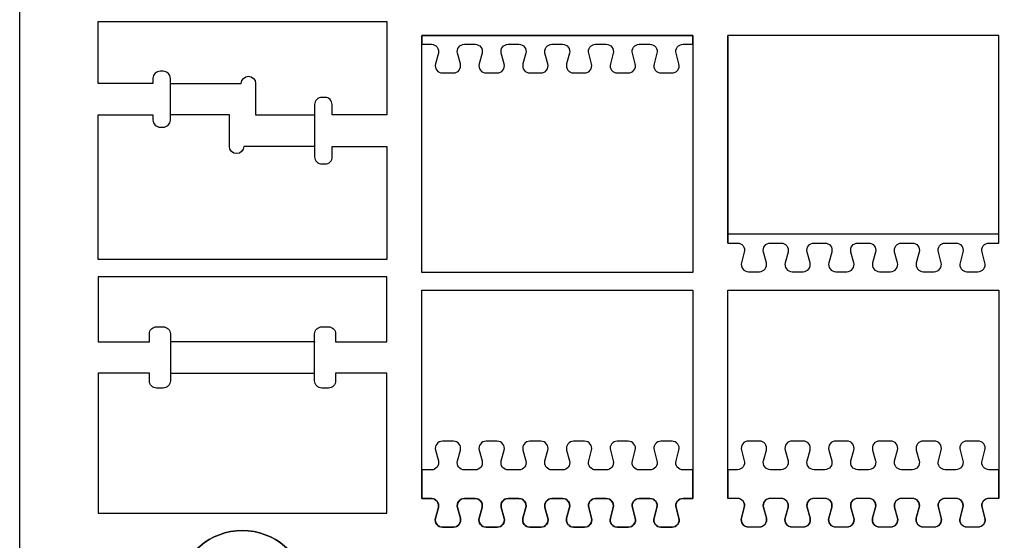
# Model space of a CAD drawing. Extents: x -848 to 402, y 3216 to 5716.
# Tile 6 of 11: x -848 to -285, y 3966 to 4263. Entities that reach past the tile are written whole.
import ezdxf

# ---------------------------------------------------------------- set-up
doc = ezdxf.new("R2010")
doc.units = 0
for name, color, linetype in [('3MM_ENGRAVE', 5, 'CONTINUOUS'), ('CUT_18_MM', 7, 'CONTINUOUS'), ('ENGRAVE_9MM', 3, 'CONTINUOUS'), ('FRAME', 7, 'CONTINUOUS')]:
    doc.layers.add(name, color=color, linetype=linetype)

msp = doc.modelspace()

# ---------------------------------------------------------------- linework, layer by layer
at = {"layer": '3MM_ENGRAVE', "linetype": 'CONTINUOUS'}
msp.add_lwpolyline([(-761.94, 4227.03), (-721.39, 4227.03), (-721.39, 4227.03, -1), (-713.19, 4227.03), (-713.19, 4227.03), (-713.19, 4209.03), (-713.19, 4209.03), (-679.44, 4209.03), (-679.44, 4191.03), (-719.99, 4191.03), (-719.99, 4191.03, -1), (-728.19, 4191.03), (-728.19, 4191.03), (-728.19, 4206.03), (-728.19, 4209.03), (-761.94, 4209.03)], format="xyb", close=True, dxfattribs=at)
at = {"layer": '3MM_ENGRAVE'}
msp.add_lwpolyline([(-679.44, 4061.41), (-679.44, 4079.41), (-761.94, 4079.41), (-761.94, 4061.41)], close=True, dxfattribs=at)
at = {"layer": 'CUT_18_MM', "color": 7, "linetype": 'CONTINUOUS'}
msp.add_line((-463.2, 4249.41), (-463.2, 4249.41), dxfattribs=at)
for points in [[(-638.19, 4209.03), (-669.44, 4209.03), (-669.44, 4214.93), (-669.44, 4214.93, 0.414214), (-673.54, 4219.03), (-673.54, 4219.03), (-675.34, 4219.03), (-675.34, 4219.03, 0.414214), (-679.44, 4214.93), (-679.44, 4214.93), (-679.44, 4185.13, 0.417667), (-675.34, 4181.03), (-675.34, 4181.03), (-673.54, 4181.03, 0.441999), (-669.44, 4185.13), (-669.44, 4185.13), (-669.44, 4191.03), (-638.19, 4191.03), (-638.19, 4126.41), (-803.19, 4126.41), (-803.19, 4209.03), (-771.94, 4209.03), (-771.94, 4206.13), (-771.94, 4206.13, 0.414214), (-767.84, 4202.03), (-767.84, 4202.03), (-766.04, 4202.03), (-766.04, 4202.03, 0.414214), (-761.94, 4206.13), (-761.94, 4206.13), (-761.94, 4229.93, 0.414214), (-766.04, 4234.03), (-766.04, 4234.03), (-767.84, 4234.03), (-767.84, 4234.03, 0.414214), (-771.94, 4229.93), (-771.94, 4229.93), (-771.94, 4227.03), (-803.19, 4227.03), (-803.19, 4262.53), (-638.19, 4262.53), (-638.19, 4262.53), (-638.19, 4209.03)], [(-443.2, 4135.81), (-443.2, 4135.81), (-443.2, 4135.81), (-437.64, 4135.81), (-437.64, 4135.81, -0.493145), (-433.68, 4130.65), (-433.68, 4130.65), (-435.31, 4124.57), (-435.31, 4124.57), (-435.31, 4124.57, 0.493146), (-431.35, 4119.41), (-431.35, 4119.41), (-425.04, 4119.41), (-425.04, 4119.41, 0.493145), (-421.08, 4124.57), (-421.08, 4124.57), (-422.71, 4130.65), (-422.71, 4130.65, -0.493146), (-418.75, 4135.81), (-418.75, 4135.81), (-412.64, 4135.81), (-412.64, 4135.81, -0.493145), (-408.68, 4130.65), (-408.68, 4130.65), (-410.31, 4124.57), (-410.31, 4124.57), (-410.31, 4124.57, 0.493146), (-406.35, 4119.41), (-406.35, 4119.41), (-400.04, 4119.41), (-400.04, 4119.41, 0.493145), (-396.08, 4124.57), (-396.08, 4124.57), (-397.71, 4130.65), (-397.71, 4130.65, -0.493146), (-393.75, 4135.81), (-393.75, 4135.81), (-393.75, 4135.81), (-387.64, 4135.81), (-387.64, 4135.81, -0.493145), (-383.68, 4130.65), (-383.68, 4130.65), (-385.31, 4124.57), (-385.31, 4124.57), (-385.31, 4124.57, 0.493146), (-381.35, 4119.41), (-381.35, 4119.41), (-375.04, 4119.41), (-375.04, 4119.41, 0.493145), (-371.08, 4124.57), (-371.08, 4124.57), (-372.71, 4130.65), (-372.71, 4130.65, -0.493146), (-368.75, 4135.81), (-368.75, 4135.81), (-362.64, 4135.81), (-362.64, 4135.81, -0.493145), (-358.68, 4130.65), (-358.68, 4130.65), (-360.31, 4124.57), (-360.31, 4124.57), (-360.31, 4124.57, 0.493146), (-356.35, 4119.41), (-356.35, 4119.41), (-350.04, 4119.41), (-350.04, 4119.41, 0.493145), (-346.08, 4124.57), (-346.08, 4124.57), (-347.71, 4130.65), (-347.71, 4130.65, -0.493146), (-343.75, 4135.81), (-343.75, 4135.81), (-337.64, 4135.81), (-337.64, 4135.81, -0.493145), (-333.68, 4130.65), (-333.68, 4130.65), (-335.31, 4124.57), (-335.31, 4124.57), (-335.31, 4124.57, 0.493158), (-331.35, 4119.41), (-331.35, 4119.41), (-325.04, 4119.41), (-325.04, 4119.41, 0.493145), (-321.08, 4124.57), (-321.08, 4124.57), (-322.71, 4130.65), (-322.71, 4130.65, -0.493146), (-318.75, 4135.81), (-318.75, 4135.81), (-312.64, 4135.81), (-312.64, 4135.81, -0.493145), (-308.68, 4130.65), (-308.68, 4130.65), (-310.31, 4124.57), (-310.31, 4124.57), (-310.31, 4124.57, 0.493146), (-306.35, 4119.41), (-306.35, 4119.41), (-306.35, 4119.41), (-300.04, 4119.41), (-300.04, 4119.41, 0.493145), (-296.08, 4124.57), (-296.08, 4124.57), (-297.71, 4130.65), (-297.71, 4130.65, -0.493146), (-293.75, 4135.81), (-293.75, 4135.81), (-288.2, 4135.81), (-288.2, 4135.81), (-288.2, 4254.41), (-443.2, 4254.41), (-443.2, 4135.81), (-443.2, 4254.41)]]:
    msp.add_lwpolyline(points, format="xyb", dxfattribs=at)
for points in [[(-463.2, 4118.91), (-618.2, 4118.91), (-618.2, 4118.91), (-618.2, 4118.91), (-618.2, 4249.41), (-618.2, 4254.41), (-618.2, 4254.41), (-463.2, 4254.41), (-463.2, 4249.41)], [(-463.2, 4254.41), (-463.2, 4254.41)]]:
    msp.add_lwpolyline(points, close=True, dxfattribs=at)
for points in [[(-638.19, 4061.41), (-667.44, 4061.41), (-667.44, 4061.41), (-667.44, 4057.01), (-667.44, 4057.01, -0.414214), (-671.54, 4052.91), (-671.54, 4052.91), (-675.34, 4052.91), (-675.34, 4052.91, -0.414214), (-679.44, 4057.01), (-679.44, 4057.01), (-679.44, 4061.41), (-679.44, 4061.41), (-679.44, 4079.41), (-679.44, 4079.41), (-679.44, 4083.81), (-679.44, 4083.81, -0.414214), (-675.34, 4087.91), (-675.34, 4087.91), (-671.54, 4087.91), (-671.54, 4087.91, -0.414214), (-667.44, 4083.81), (-667.44, 4083.81), (-667.44, 4079.41), (-667.44, 4079.41), (-638.19, 4079.41), (-638.19, 4116.41), (-638.19, 4116.41), (-803.19, 4116.41), (-803.19, 4116.41), (-803.19, 4079.41), (-773.94, 4079.41), (-773.94, 4079.41), (-773.94, 4083.81), (-773.94, 4083.81, -0.414214), (-769.84, 4087.91), (-769.84, 4087.91), (-766.04, 4087.91), (-766.04, 4087.91, -0.414214), (-761.94, 4083.81), (-761.94, 4083.81), (-761.94, 4079.41), (-761.94, 4079.41), (-761.94, 4061.41), (-761.94, 4061.41), (-761.94, 4057.01), (-761.94, 4057.01, -0.414214), (-766.04, 4052.91), (-766.04, 4052.91), (-769.84, 4052.91), (-769.84, 4052.91, -0.414214), (-773.94, 4057.01), (-773.94, 4057.01), (-773.94, 4061.41), (-773.94, 4061.41), (-803.19, 4061.41), (-803.19, 3981.41), (-638.19, 3981.41)], [(-618.2, 4108.91), (-463.2, 4108.91), (-463.2, 4006), (-463.2, 3989.71), (-468.75, 3989.71), (-468.75, 3989.71, 0.493145), (-472.71, 3984.54), (-472.71, 3984.54), (-471.08, 3978.47), (-471.08, 3978.47), (-471.08, 3978.47, -0.493145), (-475.04, 3973.31), (-475.04, 3973.31), (-475.04, 3973.31), (-481.35, 3973.31), (-481.35, 3973.31, -0.493146), (-485.31, 3978.47), (-485.31, 3978.47), (-483.68, 3984.54), (-483.68, 3984.54, 0.493146), (-487.64, 3989.71), (-487.64, 3989.71), (-487.64, 3989.71), (-493.75, 3989.71), (-493.75, 3989.71, 0.493145), (-497.71, 3984.54), (-497.71, 3984.54), (-496.08, 3978.47), (-496.08, 3978.47), (-496.08, 3978.47, -0.493145), (-500.04, 3973.31), (-500.04, 3973.31), (-500.04, 3973.31), (-506.35, 3973.31), (-506.35, 3973.31, -0.493146), (-510.31, 3978.47), (-510.31, 3978.47), (-508.68, 3984.54), (-508.68, 3984.54, 0.493146), (-512.64, 3989.71), (-512.64, 3989.71), (-512.64, 3989.71), (-512.64, 3989.71), (-518.75, 3989.71), (-518.75, 3989.71, 0.493145), (-522.71, 3984.54), (-522.71, 3984.54), (-521.08, 3978.47), (-521.08, 3978.47), (-521.08, 3978.47, -0.493145), (-525.04, 3973.31), (-525.04, 3973.31), (-525.04, 3973.31), (-525.04, 3973.31), (-531.35, 3973.31), (-531.35, 3973.31, -0.493146), (-535.31, 3978.47), (-535.31, 3978.47), (-533.68, 3984.54), (-533.68, 3984.54, 0.493146), (-537.64, 3989.71), (-537.64, 3989.71), (-537.64, 3989.71), (-537.64, 3989.71), (-543.75, 3989.71), (-543.75, 3989.71, 0.493145), (-547.71, 3984.54), (-547.71, 3984.54), (-546.08, 3978.47), (-546.08, 3978.47), (-546.08, 3978.47, -0.493145), (-550.04, 3973.31), (-550.04, 3973.31), (-550.04, 3973.31), (-556.35, 3973.31), (-556.35, 3973.31, -0.493146), (-560.31, 3978.47), (-560.31, 3978.47), (-558.68, 3984.54), (-558.68, 3984.54, 0.493146), (-562.64, 3989.71), (-562.64, 3989.71), (-562.64, 3989.71), (-562.64, 3989.71), (-568.75, 3989.71), (-568.75, 3989.71, 0.493145), (-572.71, 3984.54), (-572.71, 3984.54), (-571.08, 3978.47), (-571.08, 3978.47), (-571.08, 3978.47, -0.493145), (-575.04, 3973.31), (-575.04, 3973.31), (-575.04, 3973.31), (-575.04, 3973.31), (-581.35, 3973.31), (-581.35, 3973.31, -0.493146), (-585.31, 3978.47), (-585.31, 3978.47), (-583.68, 3984.54), (-583.68, 3984.54, 0.493146), (-587.64, 3989.71), (-587.64, 3989.71), (-587.64, 3989.71), (-587.64, 3989.71), (-593.75, 3989.71), (-593.75, 3989.71, 0.493145), (-597.71, 3984.54), (-597.71, 3984.54), (-596.08, 3978.47), (-596.08, 3978.47), (-596.08, 3978.47, -0.493145), (-600.04, 3973.31), (-600.04, 3973.31), (-600.04, 3973.31), (-600.04, 3973.31), (-606.35, 3973.31), (-606.35, 3973.31, -0.493146), (-610.31, 3978.47), (-610.31, 3978.47), (-608.68, 3984.54), (-608.68, 3984.54, 0.493146), (-612.64, 3989.71), (-612.64, 3989.71), (-612.64, 3989.71), (-612.64, 3989.71), (-618.2, 3989.71), (-618.2, 3989.71), (-618.2, 4006)], [(-443.2, 4108.91), (-288.2, 4108.91), (-288.2, 4006.11), (-288.2, 3989.81), (-293.75, 3989.81), (-293.75, 3989.81, 0.493145), (-297.71, 3984.65), (-297.71, 3984.65), (-296.08, 3978.57), (-296.08, 3978.57), (-296.08, 3978.57, -0.493145), (-300.04, 3973.41), (-300.04, 3973.41), (-300.04, 3973.41), (-306.35, 3973.41), (-306.35, 3973.41, -0.493146), (-310.31, 3978.57), (-310.31, 3978.57), (-308.68, 3984.65), (-308.68, 3984.65, 0.493146), (-312.64, 3989.81), (-312.64, 3989.81), (-312.64, 3989.81), (-318.75, 3989.81), (-318.75, 3989.81, 0.493145), (-322.71, 3984.65), (-322.71, 3984.65), (-321.08, 3978.57), (-321.08, 3978.57), (-321.08, 3978.57, -0.493145), (-325.04, 3973.41), (-325.04, 3973.41), (-325.04, 3973.41), (-331.35, 3973.41), (-331.35, 3973.41, -0.493146), (-335.31, 3978.57), (-335.31, 3978.57), (-333.68, 3984.65), (-333.68, 3984.65, 0.493146), (-337.64, 3989.81), (-337.64, 3989.81), (-337.64, 3989.81), (-337.64, 3989.81), (-343.75, 3989.81), (-343.75, 3989.81, 0.493145), (-347.71, 3984.65), (-347.71, 3984.65), (-346.08, 3978.57), (-346.08, 3978.57), (-346.08, 3978.57, -0.493145), (-350.04, 3973.41), (-350.04, 3973.41), (-350.04, 3973.41), (-350.04, 3973.41), (-356.35, 3973.41), (-356.35, 3973.41, -0.493146), (-360.31, 3978.57), (-360.31, 3978.57), (-358.68, 3984.65), (-358.68, 3984.65, 0.493146), (-362.64, 3989.81), (-362.64, 3989.81), (-362.64, 3989.81), (-362.64, 3989.81), (-368.75, 3989.81), (-368.75, 3989.81, 0.493145), (-372.71, 3984.65), (-372.71, 3984.65), (-371.08, 3978.57), (-371.08, 3978.57), (-371.08, 3978.57, -0.493145), (-375.04, 3973.41), (-375.04, 3973.41), (-375.04, 3973.41), (-381.35, 3973.41), (-381.35, 3973.41, -0.493146), (-385.31, 3978.57), (-385.31, 3978.57), (-383.68, 3984.65), (-383.68, 3984.65, 0.493146), (-387.64, 3989.81), (-387.64, 3989.81), (-387.64, 3989.81), (-387.64, 3989.81), (-393.75, 3989.81), (-393.75, 3989.81, 0.493145), (-397.71, 3984.65), (-397.71, 3984.65), (-396.08, 3978.57), (-396.08, 3978.57), (-396.08, 3978.57, -0.493145), (-400.04, 3973.41), (-400.04, 3973.41), (-400.04, 3973.41), (-400.04, 3973.41), (-406.35, 3973.41), (-406.35, 3973.41, -0.493146), (-410.31, 3978.57), (-410.31, 3978.57), (-408.68, 3984.65), (-408.68, 3984.65, 0.493146), (-412.64, 3989.81), (-412.64, 3989.81), (-412.64, 3989.81), (-412.64, 3989.81), (-418.75, 3989.81), (-418.75, 3989.81, 0.493145), (-422.71, 3984.65), (-422.71, 3984.65), (-421.08, 3978.57), (-421.08, 3978.57), (-421.08, 3978.57, -0.493145), (-425.04, 3973.41), (-425.04, 3973.41), (-425.04, 3973.41), (-425.04, 3973.41), (-431.35, 3973.41), (-431.35, 3973.41, -0.493146), (-435.31, 3978.57), (-435.31, 3978.57), (-433.68, 3984.65), (-433.68, 3984.65, 0.493146), (-437.64, 3989.81), (-437.64, 3989.81), (-437.64, 3989.81), (-437.64, 3989.81), (-443.2, 3989.81), (-443.2, 3989.81), (-443.2, 4006.11)], [(-638.3, 3930.91), (-638.3, 3836.41), (-803.3, 3836.41), (-803.3, 3930.91), (-803.3, 3936.91), (-768.3, 3936.91), (-761.79, 3936.91, 0.364826), (-757.75, 3940.31), (-757.75, 3940.31, -0.841676), (-683.85, 3940.31), (-683.85, 3940.31, 0.364826), (-679.81, 3936.91), (-679.81, 3936.91), (-638.3, 3936.91)]]:
    msp.add_lwpolyline(points, format="xyb", close=True, dxfattribs=at)
for p in [(-679.44, 4209.03), (-679.44, 4079.41)]:
    msp.add_point(p, dxfattribs=at)
at = {"layer": 'ENGRAVE_9MM', "linetype": 'CONTINUOUS'}
for p, q in [((-593.75, 4249.41), (-593.75, 4249.41)), ((-471.08, 4238.17), (-471.08, 4238.17))]:
    msp.add_line(p, q, dxfattribs=at)
at = {"layer": 'ENGRAVE_9MM'}
msp.add_lwpolyline([(-612.64, 4249.41, -0.493145), (-608.68, 4244.25), (-608.68, 4244.25), (-610.31, 4238.17), (-610.31, 4238.17), (-610.31, 4238.17, 0.493146), (-606.35, 4233.01), (-606.35, 4233.01), (-600.04, 4233.01), (-600.04, 4233.01, 0.493145), (-596.08, 4238.17), (-596.08, 4238.17), (-597.71, 4244.25), (-597.71, 4244.25, -0.493146), (-593.75, 4249.41), (-587.64, 4249.41), (-587.64, 4249.41, -0.493145), (-583.68, 4244.25), (-583.68, 4244.25), (-585.31, 4238.17), (-585.31, 4238.17), (-585.31, 4238.17, 0.493146), (-581.35, 4233.01), (-581.35, 4233.01), (-575.04, 4233.01), (-575.04, 4233.01, 0.493145), (-571.08, 4238.17), (-571.08, 4238.17), (-572.71, 4244.25), (-572.71, 4244.25, -0.493146), (-568.75, 4249.41), (-568.75, 4249.41), (-568.75, 4249.41), (-562.64, 4249.41), (-562.64, 4249.41, -0.493145), (-558.68, 4244.25), (-558.68, 4244.25), (-560.31, 4238.17), (-560.31, 4238.17), (-560.31, 4238.17, 0.493146), (-556.35, 4233.01), (-556.35, 4233.01), (-550.04, 4233.01), (-550.04, 4233.01, 0.493145), (-546.08, 4238.17), (-546.08, 4238.17), (-547.71, 4244.25), (-547.71, 4244.25, -0.493146), (-543.75, 4249.41), (-543.75, 4249.41), (-537.64, 4249.41), (-537.64, 4249.41, -0.493145), (-533.68, 4244.25), (-533.68, 4244.25), (-535.31, 4238.17), (-535.31, 4238.17), (-535.31, 4238.17, 0.493146), (-531.35, 4233.01), (-531.35, 4233.01), (-525.04, 4233.01), (-525.04, 4233.01, 0.493145), (-521.08, 4238.17), (-521.08, 4238.17), (-522.71, 4244.25), (-522.71, 4244.25, -0.493146), (-518.75, 4249.41), (-518.75, 4249.41), (-512.64, 4249.41), (-512.64, 4249.41, -0.493145), (-508.68, 4244.25), (-508.68, 4244.25), (-510.31, 4238.17), (-510.31, 4238.17), (-510.31, 4238.17, 0.493146), (-506.35, 4233.01), (-506.35, 4233.01), (-500.04, 4233.01), (-500.04, 4233.01, 0.493145), (-496.08, 4238.17), (-496.08, 4238.17), (-497.71, 4244.25), (-497.71, 4244.25, -0.493146), (-493.75, 4249.41), (-493.75, 4249.41), (-487.64, 4249.41), (-487.64, 4249.41, -0.493145), (-483.68, 4244.25), (-483.68, 4244.25), (-485.31, 4238.17), (-485.31, 4238.17), (-485.31, 4238.17, 0.493146), (-481.35, 4233.01), (-481.35, 4233.01), (-481.35, 4233.01), (-475.04, 4233.01), (-475.04, 4233.01, 0.49587), (-471.09, 4238.19), (-472.71, 4244.25), (-472.71, 4244.25, -0.493146), (-468.75, 4249.41), (-463.2, 4249.41), (-463.2, 4254.41), (-618.2, 4254.41), (-618.2, 4249.41)], format="xyb", close=True, dxfattribs=at)
at = {"layer": 'ENGRAVE_9MM', "linetype": 'CONTINUOUS'}
for points in [[(-443.2, 4140.81), (-443.2, 4135.81), (-437.64, 4135.81), (-437.64, 4135.81, -0.493145), (-433.68, 4130.65), (-433.68, 4130.65), (-435.31, 4124.57), (-435.31, 4124.57), (-435.31, 4124.57, 0.493146), (-431.35, 4119.41), (-431.35, 4119.41), (-425.04, 4119.41), (-425.04, 4119.41, 0.493145), (-421.08, 4124.57), (-421.08, 4124.57), (-422.71, 4130.65), (-422.71, 4130.65, -0.493146), (-418.75, 4135.81), (-418.75, 4135.81), (-412.64, 4135.81), (-412.64, 4135.81, -0.493145), (-408.68, 4130.65), (-408.68, 4130.65), (-410.31, 4124.57), (-410.31, 4124.57), (-410.31, 4124.57, 0.493146), (-406.35, 4119.41), (-406.35, 4119.41), (-400.04, 4119.41), (-400.04, 4119.41, 0.493145), (-396.08, 4124.57), (-396.08, 4124.57), (-397.71, 4130.65), (-397.71, 4130.65, -0.493146), (-393.75, 4135.81), (-393.75, 4135.81), (-393.75, 4135.81), (-387.64, 4135.81), (-387.64, 4135.81, -0.493145), (-383.68, 4130.65), (-383.68, 4130.65), (-385.31, 4124.57), (-385.31, 4124.57), (-385.31, 4124.57, 0.493146), (-381.35, 4119.41), (-381.35, 4119.41), (-375.04, 4119.41), (-375.04, 4119.41, 0.493145), (-371.08, 4124.57), (-371.08, 4124.57), (-372.71, 4130.65), (-372.71, 4130.65, -0.493146), (-368.75, 4135.81), (-368.75, 4135.81), (-362.64, 4135.81), (-362.64, 4135.81, -0.493145), (-358.68, 4130.65), (-358.68, 4130.65), (-360.31, 4124.57), (-360.31, 4124.57), (-360.31, 4124.57, 0.493146), (-356.35, 4119.41), (-356.35, 4119.41), (-350.04, 4119.41), (-350.04, 4119.41, 0.493145), (-346.08, 4124.57), (-346.08, 4124.57), (-347.71, 4130.65), (-347.71, 4130.65, -0.493146), (-343.75, 4135.81), (-343.75, 4135.81), (-337.64, 4135.81), (-337.64, 4135.81, -0.493145), (-333.68, 4130.65), (-333.68, 4130.65), (-335.31, 4124.57), (-335.31, 4124.57), (-335.31, 4124.57, 0.493146), (-331.35, 4119.41), (-331.35, 4119.41), (-325.04, 4119.41), (-325.04, 4119.41, 0.493145), (-321.08, 4124.57), (-321.08, 4124.57), (-322.71, 4130.65), (-322.71, 4130.65, -0.493146), (-318.75, 4135.81), (-318.75, 4135.81), (-312.64, 4135.81), (-312.64, 4135.81, -0.493145), (-308.68, 4130.65), (-308.68, 4130.65), (-310.31, 4124.57), (-310.31, 4124.57), (-310.31, 4124.57, 0.493146), (-306.35, 4119.41), (-306.35, 4119.41), (-306.35, 4119.41), (-300.04, 4119.41), (-300.04, 4119.41, 0.493145), (-296.08, 4124.57), (-296.08, 4124.57), (-297.71, 4130.65), (-297.71, 4130.65, -0.493146), (-293.75, 4135.81), (-293.75, 4135.81), (-288.2, 4135.81), (-288.2, 4140.81)], [(-463.2, 4006.11), (-468.75, 4006.11), (-468.75, 4006.11, -0.493145), (-472.71, 4011.27), (-472.71, 4011.27), (-471.08, 4017.34), (-471.08, 4017.34), (-471.08, 4017.34, 0.493145), (-475.04, 4022.51), (-475.04, 4022.51), (-475.04, 4022.51), (-481.35, 4022.51), (-481.35, 4022.51, 0.493146), (-485.31, 4017.34), (-485.31, 4017.34), (-483.68, 4011.27), (-483.68, 4011.27, -0.493146), (-487.64, 4006.11), (-487.64, 4006.11), (-487.64, 4006.11), (-493.75, 4006.11), (-493.75, 4006.11, -0.493145), (-497.71, 4011.27), (-497.71, 4011.27), (-496.08, 4017.34), (-496.08, 4017.34), (-496.08, 4017.34, 0.493145), (-500.04, 4022.51), (-500.04, 4022.51), (-500.04, 4022.51), (-506.35, 4022.51), (-506.35, 4022.51, 0.493146), (-510.31, 4017.34), (-510.31, 4017.34), (-508.68, 4011.27), (-508.68, 4011.27, -0.493146), (-512.64, 4006.11), (-512.64, 4006.11), (-512.64, 4006.11), (-512.64, 4006.11), (-518.75, 4006.11), (-518.75, 4006.11, -0.493145), (-522.71, 4011.27), (-522.71, 4011.27), (-521.08, 4017.34), (-521.08, 4017.34), (-521.08, 4017.34, 0.493145), (-525.04, 4022.51), (-525.04, 4022.51), (-525.04, 4022.51), (-525.04, 4022.51), (-531.35, 4022.51), (-531.35, 4022.51, 0.493146), (-535.31, 4017.34), (-535.31, 4017.34), (-533.68, 4011.27), (-533.68, 4011.27, -0.493146), (-537.64, 4006.11), (-537.64, 4006.11), (-537.64, 4006.11), (-537.64, 4006.11), (-543.75, 4006.11), (-543.75, 4006.11, -0.493145), (-547.71, 4011.27), (-547.71, 4011.27), (-546.08, 4017.34), (-546.08, 4017.34), (-546.08, 4017.34, 0.493145), (-550.04, 4022.51), (-550.04, 4022.51), (-550.04, 4022.51), (-556.35, 4022.51), (-556.35, 4022.51, 0.493146), (-560.31, 4017.34), (-560.31, 4017.34), (-558.68, 4011.27), (-558.68, 4011.27, -0.493146), (-562.64, 4006.11), (-562.64, 4006.11), (-562.64, 4006.11), (-562.64, 4006.11), (-568.75, 4006.11), (-568.75, 4006.11, -0.493145), (-572.71, 4011.27), (-572.71, 4011.27), (-571.08, 4017.34), (-571.08, 4017.34), (-571.08, 4017.34, 0.493145), (-575.04, 4022.51), (-575.04, 4022.51), (-575.04, 4022.51), (-575.04, 4022.51), (-581.35, 4022.51), (-581.35, 4022.51, 0.493146), (-585.31, 4017.34), (-585.31, 4017.34), (-583.68, 4011.27), (-583.68, 4011.27, -0.493146), (-587.64, 4006.11), (-587.64, 4006.11), (-587.64, 4006.11), (-587.64, 4006.11), (-593.75, 4006.11), (-593.75, 4006.11, -0.493145), (-597.71, 4011.27), (-597.71, 4011.27), (-596.08, 4017.34), (-596.08, 4017.34), (-596.08, 4017.34, 0.493145), (-600.04, 4022.51), (-600.04, 4022.51), (-600.04, 4022.51), (-600.04, 4022.51), (-606.35, 4022.51), (-606.35, 4022.51, 0.493146), (-610.31, 4017.34), (-610.31, 4017.34), (-608.68, 4011.27), (-608.68, 4011.27, -0.493146), (-612.64, 4006.11), (-612.64, 4006.11), (-612.64, 4006.11), (-612.64, 4006.11), (-618.2, 4006.11), (-618.2, 4006.11), (-618.2, 3989.81), (-618.2, 3989.81), (-612.64, 3989.81), (-612.64, 3989.81), (-612.64, 3989.81), (-612.64, 3989.81, -0.493146), (-608.68, 3984.65), (-608.68, 3984.65), (-610.31, 3978.57), (-610.31, 3978.57, 0.493146), (-606.35, 3973.41), (-606.35, 3973.41), (-600.04, 3973.41), (-600.04, 3973.41), (-600.04, 3973.41), (-600.04, 3973.41, 0.493145), (-596.08, 3978.57), (-596.08, 3978.57), (-596.08, 3978.57), (-597.71, 3984.65), (-597.71, 3984.65, -0.493145), (-593.75, 3989.81), (-593.75, 3989.81), (-587.64, 3989.81), (-587.64, 3989.81), (-587.64, 3989.81), (-587.64, 3989.81, -0.493146), (-583.68, 3984.65), (-583.68, 3984.65), (-585.31, 3978.57), (-585.31, 3978.57, 0.493146), (-581.35, 3973.41), (-581.35, 3973.41), (-575.04, 3973.41), (-575.04, 3973.41), (-575.04, 3973.41), (-575.04, 3973.41, 0.493145), (-571.08, 3978.57), (-571.08, 3978.57), (-571.08, 3978.57), (-572.71, 3984.65), (-572.71, 3984.65, -0.493145), (-568.75, 3989.81), (-568.75, 3989.81), (-562.64, 3989.81), (-562.64, 3989.81), (-562.64, 3989.81), (-562.64, 3989.81, -0.493146), (-558.68, 3984.65), (-558.68, 3984.65), (-560.31, 3978.57), (-560.31, 3978.57, 0.493146), (-556.35, 3973.41), (-556.35, 3973.41), (-550.04, 3973.41), (-550.04, 3973.41), (-550.04, 3973.41, 0.493145), (-546.08, 3978.57), (-546.08, 3978.57), (-546.08, 3978.57), (-547.71, 3984.65), (-547.71, 3984.65, -0.493145), (-543.75, 3989.81), (-543.75, 3989.81), (-537.64, 3989.81), (-537.64, 3989.81), (-537.64, 3989.81), (-537.64, 3989.81, -0.493146), (-533.68, 3984.65), (-533.68, 3984.65), (-535.31, 3978.57), (-535.31, 3978.57, 0.493146), (-531.35, 3973.41), (-531.35, 3973.41), (-525.04, 3973.41), (-525.04, 3973.41), (-525.04, 3973.41), (-525.04, 3973.41, 0.493145), (-521.08, 3978.57), (-521.08, 3978.57), (-521.08, 3978.57), (-522.71, 3984.65), (-522.71, 3984.65, -0.493145), (-518.75, 3989.81), (-518.75, 3989.81), (-512.64, 3989.81), (-512.64, 3989.81), (-512.64, 3989.81), (-512.64, 3989.81, -0.493146), (-508.68, 3984.65), (-508.68, 3984.65), (-510.31, 3978.57), (-510.31, 3978.57, 0.493146), (-506.35, 3973.41), (-506.35, 3973.41), (-500.04, 3973.41), (-500.04, 3973.41), (-500.04, 3973.41, 0.493145), (-496.08, 3978.57), (-496.08, 3978.57), (-496.08, 3978.57), (-497.71, 3984.65), (-497.71, 3984.65, -0.493145), (-493.75, 3989.81), (-493.75, 3989.81), (-487.64, 3989.81), (-487.64, 3989.81), (-487.64, 3989.81, -0.493146), (-483.68, 3984.65), (-483.68, 3984.65), (-485.31, 3978.57), (-485.31, 3978.57, 0.493146), (-481.35, 3973.41), (-481.35, 3973.41), (-475.04, 3973.41), (-475.04, 3973.41), (-475.04, 3973.41, 0.493145), (-471.08, 3978.57), (-471.08, 3978.57), (-471.08, 3978.57), (-472.71, 3984.65), (-472.71, 3984.65, -0.493145), (-468.75, 3989.81), (-468.75, 3989.81), (-463.2, 3989.81)], [(-288.2, 4006.21), (-293.75, 4006.21), (-293.75, 4006.21, -0.493145), (-297.71, 4011.37), (-297.71, 4011.37), (-296.08, 4017.45), (-296.08, 4017.45), (-296.08, 4017.45, 0.493145), (-300.04, 4022.61), (-300.04, 4022.61), (-300.04, 4022.61), (-306.35, 4022.61), (-306.35, 4022.61, 0.493146), (-310.31, 4017.45), (-310.31, 4017.45), (-308.68, 4011.37), (-308.68, 4011.37, -0.493146), (-312.64, 4006.21), (-312.64, 4006.21), (-312.64, 4006.21), (-318.75, 4006.21), (-318.75, 4006.21, -0.493145), (-322.71, 4011.37), (-322.71, 4011.37), (-321.08, 4017.45), (-321.08, 4017.45), (-321.08, 4017.45, 0.493145), (-325.04, 4022.61), (-325.04, 4022.61), (-325.04, 4022.61), (-331.35, 4022.61), (-331.35, 4022.61, 0.493146), (-335.31, 4017.45), (-335.31, 4017.45), (-333.68, 4011.37), (-333.68, 4011.37, -0.493146), (-337.64, 4006.21), (-337.64, 4006.21), (-337.64, 4006.21), (-337.64, 4006.21), (-343.75, 4006.21), (-343.75, 4006.21, -0.493145), (-347.71, 4011.37), (-347.71, 4011.37), (-346.08, 4017.45), (-346.08, 4017.45), (-346.08, 4017.45, 0.493145), (-350.04, 4022.61), (-350.04, 4022.61), (-350.04, 4022.61), (-350.04, 4022.61), (-356.35, 4022.61), (-356.35, 4022.61, 0.493146), (-360.31, 4017.45), (-360.31, 4017.45), (-358.68, 4011.37), (-358.68, 4011.37, -0.493146), (-362.64, 4006.21), (-362.64, 4006.21), (-362.64, 4006.21), (-362.64, 4006.21), (-368.75, 4006.21), (-368.75, 4006.21, -0.493145), (-372.71, 4011.37), (-372.71, 4011.37), (-371.08, 4017.45), (-371.08, 4017.45), (-371.08, 4017.45, 0.493145), (-375.04, 4022.61), (-375.04, 4022.61), (-375.04, 4022.61), (-381.35, 4022.61), (-381.35, 4022.61, 0.493146), (-385.31, 4017.45), (-385.31, 4017.45), (-383.68, 4011.37), (-383.68, 4011.37, -0.493146), (-387.64, 4006.21), (-387.64, 4006.21), (-387.64, 4006.21), (-387.64, 4006.21), (-393.75, 4006.21), (-393.75, 4006.21, -0.493145), (-397.71, 4011.37), (-397.71, 4011.37), (-396.08, 4017.45), (-396.08, 4017.45), (-396.08, 4017.45, 0.493145), (-400.04, 4022.61), (-400.04, 4022.61), (-400.04, 4022.61), (-400.04, 4022.61), (-406.35, 4022.61), (-406.35, 4022.61, 0.493146), (-410.31, 4017.45), (-410.31, 4017.45), (-408.68, 4011.37), (-408.68, 4011.37, -0.493146), (-412.64, 4006.21), (-412.64, 4006.21), (-412.64, 4006.21), (-412.64, 4006.21), (-418.75, 4006.21), (-418.75, 4006.21, -0.493145), (-422.71, 4011.37), (-422.71, 4011.37), (-421.08, 4017.45), (-421.08, 4017.45), (-421.08, 4017.45, 0.493145), (-425.04, 4022.61), (-425.04, 4022.61), (-425.04, 4022.61), (-425.04, 4022.61), (-431.35, 4022.61), (-431.35, 4022.61, 0.493146), (-435.31, 4017.45), (-435.31, 4017.45), (-433.68, 4011.37), (-433.68, 4011.37, -0.493146), (-437.64, 4006.21), (-437.64, 4006.21), (-437.64, 4006.21), (-437.64, 4006.21), (-443.2, 4006.21), (-443.2, 4006.21), (-443.2, 3989.92), (-443.2, 3989.92), (-437.64, 3989.92), (-437.64, 3989.92), (-437.64, 3989.92), (-437.64, 3989.92, -0.493146), (-433.68, 3984.76), (-433.68, 3984.76), (-435.31, 3978.68), (-435.31, 3978.68, 0.493146), (-431.35, 3973.52), (-431.35, 3973.52), (-425.04, 3973.52), (-425.04, 3973.52), (-425.04, 3973.52), (-425.04, 3973.52, 0.493145), (-421.08, 3978.68), (-421.08, 3978.68), (-421.08, 3978.68), (-422.71, 3984.76), (-422.71, 3984.76, -0.493145), (-418.75, 3989.92), (-418.75, 3989.92), (-412.64, 3989.92), (-412.64, 3989.92), (-412.64, 3989.92), (-412.64, 3989.92, -0.493146), (-408.68, 3984.76), (-408.68, 3984.76), (-410.31, 3978.68), (-410.31, 3978.68, 0.493146), (-406.35, 3973.52), (-406.35, 3973.52), (-400.04, 3973.52), (-400.04, 3973.52), (-400.04, 3973.52), (-400.04, 3973.52, 0.493145), (-396.08, 3978.68), (-396.08, 3978.68), (-396.08, 3978.68), (-397.71, 3984.76), (-397.71, 3984.76, -0.493145), (-393.75, 3989.92), (-393.75, 3989.92), (-387.64, 3989.92), (-387.64, 3989.92), (-387.64, 3989.92), (-387.64, 3989.92, -0.493146), (-383.68, 3984.76), (-383.68, 3984.76), (-385.31, 3978.68), (-385.31, 3978.68, 0.493146), (-381.35, 3973.52), (-381.35, 3973.52), (-375.04, 3973.52), (-375.04, 3973.52), (-375.04, 3973.52, 0.493145), (-371.08, 3978.68), (-371.08, 3978.68), (-371.08, 3978.68), (-372.71, 3984.76), (-372.71, 3984.76, -0.493145), (-368.75, 3989.92), (-368.75, 3989.92), (-362.64, 3989.92), (-362.64, 3989.92), (-362.64, 3989.92), (-362.64, 3989.92, -0.493146), (-358.68, 3984.76), (-358.68, 3984.76), (-360.31, 3978.68), (-360.31, 3978.68, 0.493146), (-356.35, 3973.52), (-356.35, 3973.52), (-350.04, 3973.52), (-350.04, 3973.52), (-350.04, 3973.52), (-350.04, 3973.52, 0.493145), (-346.08, 3978.68), (-346.08, 3978.68), (-346.08, 3978.68), (-347.71, 3984.76), (-347.71, 3984.76, -0.493145), (-343.75, 3989.92), (-343.75, 3989.92), (-337.64, 3989.92), (-337.64, 3989.92), (-337.64, 3989.92), (-337.64, 3989.92, -0.493146), (-333.68, 3984.76), (-333.68, 3984.76), (-335.31, 3978.68), (-335.31, 3978.68, 0.493146), (-331.35, 3973.52), (-331.35, 3973.52), (-325.04, 3973.52), (-325.04, 3973.52), (-325.04, 3973.52, 0.493145), (-321.08, 3978.68), (-321.08, 3978.68), (-321.08, 3978.68), (-322.71, 3984.76), (-322.71, 3984.76, -0.493145), (-318.75, 3989.92), (-318.75, 3989.92), (-312.64, 3989.92), (-312.64, 3989.92), (-312.64, 3989.92, -0.493146), (-308.68, 3984.76), (-308.68, 3984.76), (-310.31, 3978.68), (-310.31, 3978.68, 0.493146), (-306.35, 3973.52), (-306.35, 3973.52), (-300.04, 3973.52), (-300.04, 3973.52), (-300.04, 3973.52, 0.493145), (-296.08, 3978.68), (-296.08, 3978.68), (-296.08, 3978.68), (-297.71, 3984.76), (-297.71, 3984.76, -0.493145), (-293.75, 3989.92), (-293.75, 3989.92), (-288.2, 3989.92)]]:
    msp.add_lwpolyline(points, format="xyb", close=True, dxfattribs=at)
msp.add_lwpolyline([(-803.3, 3930.91), (-768.3, 3930.91), (-761.79, 3930.91, -0.364826), (-757.75, 3927.51), (-757.75, 3927.51, 0.841676), (-683.85, 3927.51), (-683.85, 3927.51, -0.364826), (-679.81, 3930.91), (-638.3, 3930.91), (-638.3, 3936.91), (-679.81, 3936.91), (-679.81, 3936.91, -0.364826), (-683.85, 3940.31), (-683.85, 3940.31, 0.841676), (-757.75, 3940.31), (-757.75, 3940.31, -0.364826), (-761.79, 3936.91), (-768.3, 3936.91), (-803.3, 3936.91), (-803.3, 3930.91)], format="xyb", dxfattribs=at)
at = {"layer": 'FRAME', "linetype": 'CONTINUOUS'}
msp.add_lwpolyline([(-848.14, 3216.41), (-848.14, 5716.41), (401.86, 5716.41), (401.86, 3216.41)], close=True, dxfattribs=at)

doc.saveas('drawing.dxf')
